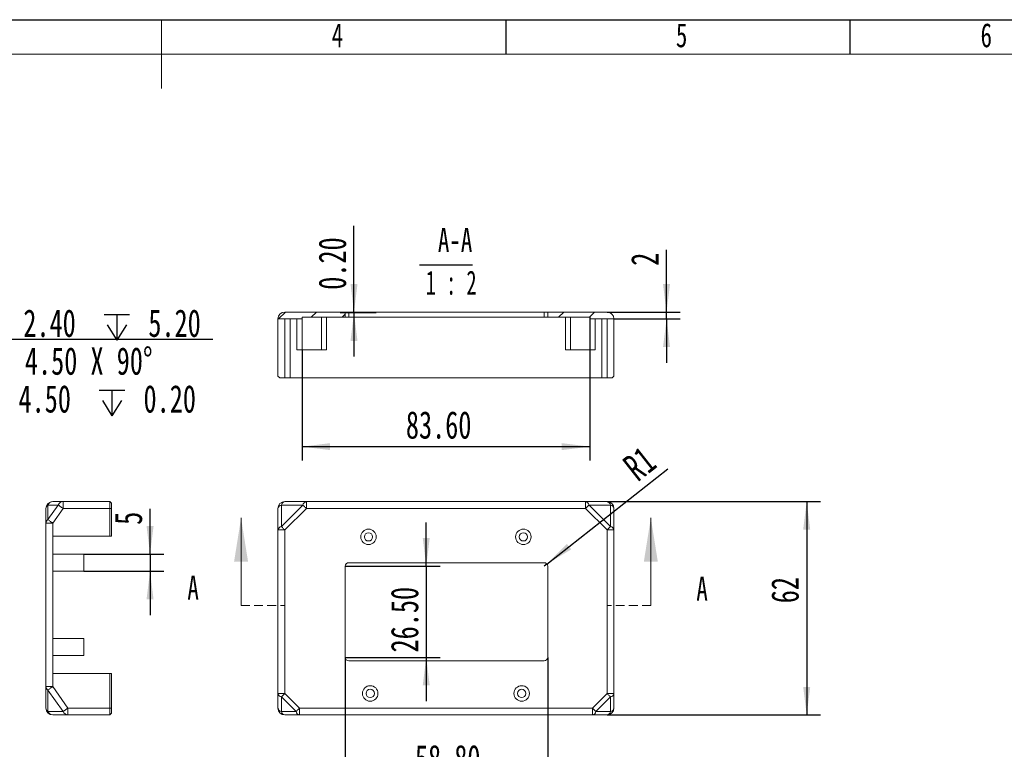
# Model space of a CAD drawing. Header units: millimetres. Extents: x 0 to 658, y -2 to 210.
# Tile 3 of 5: x 138 to 281, y 104 to 210. Entities that reach past the tile are written whole.
import ezdxf

# ---------------------------------------------------------------- set-up
doc = ezdxf.new("R2010")
doc.units = ezdxf.units.MM
doc.linetypes.add('HIDDEN', pattern=[1.905, 1.27, -0.635])
doc.layers.add('图框', color=7, linetype='Continuous')
doc.styles.add('SLDTEXTSTYLE0', font='TXT', dxfattribs={"width": 0.7})
doc.styles.add('SLDTEXTSTYLE1', font='TXT', dxfattribs={"width": 0.7, "bigfont": 'bigfont'})
doc.styles.add('SLDTEXTSTYLE4', font='TXT', dxfattribs={"width": 0.633333})
doc.styles.add('SLDTEXTSTYLE5', font='TXT', dxfattribs={"width": 0.628571})
doc.styles.add('SLDTEXTSTYLE6', font='TXT', dxfattribs={"width": 0.62})
doc.dimstyles.new('SLDDIMSTYLE0', dxfattribs={"dimtxt": 4, "dimasz": 4.08, "dimexe": 0, "dimexo": 0.0625, "dimgap": 1, "dimtad": 2, "dimlfac": 2, "dimrnd": 1e-09, "dimzin": 12, "dimdsep": 46, "dimtxsty": 'SLDTEXTSTYLE0', "dimsah": 1, "dimcen": 0.09, "dimadec": 0, "dimazin": 3, "dimtfac": 1, "dimtmove": 0, "dimatfit": 0, "dimfxl": 0, "dimfrac": 2, "dimtolj": 1, "dimtzin": 12, "dimarcsym": 0})
doc.dimstyles.new('SLDDIMSTYLE1', dxfattribs={"dimtxt": 4, "dimasz": 4.08, "dimexe": 0, "dimexo": 0.0625, "dimgap": 1, "dimtad": 2, "dimlfac": 2, "dimrnd": 1e-09, "dimzin": 4, "dimdsep": 46, "dimtxsty": 'SLDTEXTSTYLE0', "dimsah": 1, "dimcen": 0.09, "dimadec": 0, "dimazin": 1, "dimtfac": 1, "dimtmove": 0, "dimatfit": 0, "dimfxl": 0, "dimfrac": 2, "dimtolj": 1, "dimtzin": 12, "dimarcsym": 0})
doc.dimstyles.new('SLDDIMSTYLE2', dxfattribs={"dimtxt": 4, "dimasz": 4.08, "dimexe": 0, "dimexo": 0.0625, "dimgap": 1, "dimtad": 2, "dimlfac": 2, "dimrnd": 1e-09, "dimzin": 4, "dimdsep": 46, "dimtxsty": 'SLDTEXTSTYLE0', "dimsah": 1, "dimcen": 0.09, "dimadec": 0, "dimazin": 1, "dimtfac": 1, "dimtofl": 0, "dimtmove": 0, "dimatfit": 3, "dimfxl": 0, "dimfrac": 2, "dimtolj": 1, "dimtzin": 12, "dimarcsym": 0})
doc.dimstyles.new('SLDDIMSTYLE3', dxfattribs={"dimtxt": 4, "dimasz": 4.08, "dimexe": 0, "dimexo": 0.0625, "dimgap": 1, "dimtad": 2, "dimlfac": 2, "dimrnd": 1e-09, "dimzin": 12, "dimdsep": 46, "dimtxsty": 'SLDTEXTSTYLE0', "dimsah": 1, "dimcen": 0.09, "dimadec": 0, "dimazin": 3, "dimtfac": 1, "dimtofl": 0, "dimtmove": 0, "dimatfit": 3, "dimfxl": 0, "dimfrac": 2, "dimtolj": 1, "dimtzin": 12, "dimarcsym": 0})
doc.dimstyles.new('SLDDIMSTYLE5', dxfattribs={"dimtxt": 4, "dimasz": 4.08, "dimexe": 0, "dimexo": 0.0625, "dimgap": 1, "dimtad": 0, "dimtih": 1, "dimtoh": 1, "dimlfac": 2, "dimrnd": 1e-09, "dimzin": 4, "dimdsep": 46, "dimtxsty": 'SLDTEXTSTYLE0', "dimblk1": 'NONE', "dimsah": 1, "dimcen": 0, "dimadec": 0, "dimazin": 1, "dimtfac": 1, "dimtmove": 0, "dimatfit": 3, "dimldrblk": 'NONE', "dimfxl": 0, "dimfrac": 2, "dimtolj": 1, "dimtzin": 12, "dimarcsym": 0})
doc.dimstyles.new('SLDDIMSTYLE6', dxfattribs={"dimtxt": 4, "dimasz": 4.08, "dimexe": 0, "dimexo": 0.0625, "dimgap": 1, "dimtad": 0, "dimtih": 1, "dimtoh": 1, "dimdec": 6, "dimlfac": 2, "dimrnd": 1e-09, "dimzin": 12, "dimdsep": 46, "dimtxsty": 'SLDTEXTSTYLE0', "dimblk1": 'NONE', "dimsah": 1, "dimcen": 0, "dimadec": 0, "dimazin": 3, "dimtfac": 1, "dimtmove": 0, "dimatfit": 3, "dimldrblk": 'NONE', "dimfxl": 0, "dimfrac": 2, "dimtolj": 1, "dimtzin": 12, "dimarcsym": 0})
doc.dimstyles.new('SLDDIMSTYLE7', dxfattribs={"dimtxt": 4, "dimasz": 4.08, "dimexe": 0, "dimexo": 0.0625, "dimgap": 1, "dimtad": 2, "dimlfac": 2, "dimrnd": 1e-09, "dimzin": 12, "dimdsep": 46, "dimtxsty": 'SLDTEXTSTYLE0', "dimsah": 1, "dimcen": 0, "dimadec": 0, "dimazin": 3, "dimtfac": 1, "dimtofl": 0, "dimtmove": 0, "dimatfit": 3, "dimfxl": 0, "dimfrac": 2, "dimtolj": 1, "dimtzin": 12, "dimarcsym": 0})
doc.dimstyles.new('SLDDIMSTYLE8', dxfattribs={"dimtxt": 4, "dimasz": 4.08, "dimexe": 0, "dimexo": 0.0625, "dimgap": 1, "dimtad": 2, "dimlfac": 2, "dimrnd": 1e-09, "dimzin": 0, "dimdsep": 46, "dimtxsty": 'SLDTEXTSTYLE0', "dimsah": 1, "dimcen": 0.09, "dimadec": 0, "dimazin": 0, "dimtfac": 1, "dimtmove": 0, "dimatfit": 0, "dimfxl": 0, "dimfrac": 2, "dimtolj": 1, "dimtzin": 12, "dimarcsym": 0})

# ---------------------------------------------------------------- blocks, each defined once
blk = doc.blocks.new('SW_SYMBOL_HOLE_DEPTH')
at = {"layer": '图框', "color": 0}
for p, q in [((0, 875), (800, 875)), ((400, 875), (400, 75)), ((100, 555), (400, 75)), ((700, 555), (400, 75))]:
    blk.add_line(p, q, dxfattribs=at)
blk = doc.blocks.new('SW_SYMBOL_HOLE_SINK')
at = {"layer": '图框', "color": 0}
for p, q in [((0, 875), (800, 75)), ((800, 75), (1600, 875))]:
    blk.add_line(p, q, dxfattribs=at)
blk = doc.blocks.new('SW_SYMBOL_HOLE_SPOT')
at = {"layer": '图框', "color": 0}
for p, q in [((0, 875), (0, 75)), ((1600, 75), (1600, 875)), ((0, 75), (1600, 75))]:
    blk.add_line(p, q, dxfattribs=at)
blk = doc.blocks.new('_D_9')
at = {"layer": '图框'}
for p, q in [((100.12, 137.24), (120.85, 163.61)), ((120.85, 163.61), (165.97, 163.61)), ((99.54, 136.49), (100.12, 137.24))]:
    blk.add_line(p, q, dxfattribs=at)
blk.add_solid([(100.12, 137.24), (103.04, 140.13), (102.24, 140.76)], dxfattribs=at)
at = {"layer": '图框', "xscale": 0.004654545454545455, "yscale": 0.004654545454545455, "zscale": 0.004654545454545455}
for name, p in [('SW_SYMBOL_HOLE_DEPTH', (150.14, 163.09)), ('SW_SYMBOL_HOLE_SINK', (124.07, 157.59)), ('SW_SYMBOL_HOLE_SPOT', (123.14, 152.09)), ('SW_SYMBOL_HOLE_DEPTH', (149.44, 152.09))]:
    blk.add_blockref(name, p, dxfattribs=at)
at = {"layer": '图框', "char_height": 4, "attachment_point": 1}
for s, insert, style in [('4 x', (122.44, 167.92), 'SLDTEXTSTYLE4'), ('%%c', (131.75, 167.92), 'SLDTEXTSTYLE0'), ('2.40', (138.42, 167.92), 'SLDTEXTSTYLE0'), ('5.20', (156.58, 167.92), 'SLDTEXTSTYLE0'), ('%%c', (131.98, 162.42), 'SLDTEXTSTYLE0'), ('4.50 X 90°', (138.65, 162.42), 'SLDTEXTSTYLE0'), ('%%c', (131.05, 156.92), 'SLDTEXTSTYLE0'), ('4.50', (137.72, 156.92), 'SLDTEXTSTYLE0'), ('0.20', (155.88, 156.92), 'SLDTEXTSTYLE0')]:
    blk.add_mtext(s, dxfattribs=dict(at, insert=insert, style=style))
blk = doc.blocks.new('_NONE')
blk = doc.blocks.new('_D_10')
at = {"layer": '图框'}
for p, q in [((108.11, 114.04), (108.75, 112.94)), ((108.75, 112.94), (120.14, 93.18)), ((120.14, 93.18), (175.97, 93.18))]:
    blk.add_line(p, q, dxfattribs=at)
blk.add_solid([(108.75, 112.94), (110.35, 109.15), (111.23, 109.66)], dxfattribs=at)
at = {"layer": '图框', "xscale": 0.004654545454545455, "yscale": 0.004654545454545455, "zscale": 0.004654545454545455}
for name, p in [('SW_SYMBOL_HOLE_DEPTH', (161.88, 92.66)), ('SW_SYMBOL_HOLE_DEPTH', (153.62, 87.16)), ('SW_SYMBOL_HOLE_SINK', (121.73, 81.66))]:
    blk.add_blockref(name, p, dxfattribs=at)
at = {"layer": '图框', "char_height": 4, "attachment_point": 1}
for s, insert, style in [('8 x  M2.5 - 6H', (126.97, 97.49), 'SLDTEXTSTYLE5'), ('5', (168.32, 97.49), 'SLDTEXTSTYLE0'), ('%%c', (135.23, 91.99), 'SLDTEXTSTYLE0'), ('2.05', (141.9, 91.99), 'SLDTEXTSTYLE0'), ('6', (160.06, 91.99), 'SLDTEXTSTYLE0'), ('%%c', (129.65, 86.49), 'SLDTEXTSTYLE0'), ('2.55 X 90\\M+1818B, \\M+18BDF\\M+1925B', (136.32, 86.49), 'SLDTEXTSTYLE1')]:
    blk.add_mtext(s, dxfattribs=dict(at, insert=insert, style=style))
blk = doc.blocks.new('_D_14')
at = {"layer": '图框'}
for p, q in [((156.83, 132.36), (156.83, 138.94)), ((147.2, 132.36), (158.83, 132.36)), ((156.83, 132.36), (156.83, 129.86)), ((147.2, 129.86), (158.83, 129.86)), ((156.83, 129.86), (156.83, 123.51))]:
    blk.add_line(p, q, dxfattribs=at)
for points in [[(156.83, 132.36), (157.34, 136.44), (156.32, 136.44)], [(156.83, 129.86), (156.32, 125.78), (157.34, 125.78)]]:
    blk.add_solid(points, dxfattribs=at)
at = {"layer": '图框', "insert": (151.67, 136.61), "char_height": 4, "attachment_point": 1, "rotation": 90, "style": 'SLDTEXTSTYLE0'}
blk.add_mtext('5', dxfattribs=at)
blk = doc.blocks.new('_D_15')
at = {"layer": '图框'}
for p, q in [((196.95, 130.61), (196.95, 136.96)), ((185.19, 130.61), (198.95, 130.61)), ((196.95, 130.61), (196.95, 117.36)), ((185.19, 117.36), (198.95, 117.36)), ((196.95, 117.36), (196.95, 111.01))]:
    blk.add_line(p, q, dxfattribs=at)
for points in [[(196.95, 130.61), (197.45, 134.69), (196.44, 134.69)], [(196.95, 117.36), (196.44, 113.28), (197.45, 113.28)]]:
    blk.add_solid(points, dxfattribs=at)
at = {"layer": '图框', "insert": (191.79, 118.07), "char_height": 4, "attachment_point": 1, "rotation": 90, "style": 'SLDTEXTSTYLE0'}
blk.add_mtext('26.50', dxfattribs=at)
blk = doc.blocks.new('_D_16')
at = {"layer": '图框'}
for p, q in [((185.19, 117.36), (185.19, 97.49)), ((214.59, 117.36), (214.59, 97.49)), ((185.19, 99.49), (214.59, 99.49))]:
    blk.add_line(p, q, dxfattribs=at)
for points in [[(185.19, 99.49), (189.27, 98.98), (189.27, 100)], [(214.59, 99.49), (210.51, 100), (210.51, 98.98)]]:
    blk.add_solid(points, dxfattribs=at)
at = {"layer": '图框', "insert": (195.3, 104.65), "char_height": 4, "attachment_point": 1, "style": 'SLDTEXTSTYLE0'}
blk.add_mtext('58.80', dxfattribs=at)
blk = doc.blocks.new('_D_17')
at = {"layer": '图框'}
for p, q in [((223.21, 139.99), (254.21, 139.99)), ((252.21, 139.99), (252.21, 108.99)), ((223.21, 108.99), (254.21, 108.99))]:
    blk.add_line(p, q, dxfattribs=at)
for points in [[(252.21, 139.99), (251.7, 135.91), (252.72, 135.91)], [(252.21, 108.99), (252.72, 113.07), (251.7, 113.07)]]:
    blk.add_solid(points, dxfattribs=at)
at = {"layer": '图框', "insert": (247.05, 125.22), "char_height": 4, "attachment_point": 1, "rotation": 90, "style": 'SLDTEXTSTYLE0'}
blk.add_mtext('62', dxfattribs=at)
blk = doc.blocks.new('_D_18')
at = {"layer": '图框'}
for q in [(232.02, 144.74), (214.09, 130.61)]:
    blk.add_line((214.48, 130.92), q, dxfattribs=at)
blk.add_solid([(214.48, 130.92), (218, 133.05), (217.37, 133.85)], dxfattribs=at)
at = {"layer": '图框', "insert": (225.19, 145.9), "char_height": 4, "attachment_point": 1, "rotation": 38.2263, "style": 'SLDTEXTSTYLE0'}
blk.add_mtext('R1', dxfattribs=at)
blk = doc.blocks.new('_D_19')
at = {"layer": '图框'}
for p, q in [((186.45, 167.52), (186.45, 180.07)), ((189.69, 167.42), (184.45, 167.42)), ((186.45, 167.42), (186.45, 167.52)), ((186.45, 167.42), (186.45, 161.07))]:
    blk.add_line(p, q, dxfattribs=at)
for points in [[(186.45, 167.52), (186.96, 171.6), (185.95, 171.6)], [(186.45, 167.42), (185.95, 163.34), (186.96, 163.34)]]:
    blk.add_solid(points, dxfattribs=at)
at = {"layer": '图框', "insert": (181.3, 170.76), "char_height": 4, "attachment_point": 1, "rotation": 90, "style": 'SLDTEXTSTYLE0'}
blk.add_mtext('0.20', dxfattribs=at)
blk = doc.blocks.new('_D_20')
at = {"layer": '图框'}
for p, q in [((220.71, 166.77), (220.71, 145.97)), ((178.91, 162.02), (178.91, 145.97)), ((178.91, 147.97), (220.71, 147.97))]:
    blk.add_line(p, q, dxfattribs=at)
for points in [[(178.91, 147.97), (182.99, 147.47), (182.99, 148.48)], [(220.71, 147.97), (216.63, 148.48), (216.63, 147.47)]]:
    blk.add_solid(points, dxfattribs=at)
at = {"layer": '图框', "insert": (193.99, 153.13), "char_height": 4, "attachment_point": 1, "style": 'SLDTEXTSTYLE0'}
blk.add_mtext('83.60', dxfattribs=at)
blk = doc.blocks.new('_D_21')
at = {"layer": '图框'}
for p, q in [((231.85, 167.52), (231.85, 176.58)), ((223.21, 167.52), (233.85, 167.52)), ((231.85, 166.52), (231.85, 167.52)), ((224.21, 166.52), (233.85, 166.52)), ((231.85, 166.52), (231.85, 160.17))]:
    blk.add_line(p, q, dxfattribs=at)
for points in [[(231.85, 167.52), (232.36, 171.6), (231.34, 171.6)], [(231.85, 166.52), (231.34, 162.44), (232.36, 162.44)]]:
    blk.add_solid(points, dxfattribs=at)
at = {"layer": '图框', "insert": (226.69, 174.25), "char_height": 4, "attachment_point": 1, "rotation": 90, "style": 'SLDTEXTSTYLE0'}
blk.add_mtext('2', dxfattribs=at)
blk = doc.blocks.new('SW_NOTE_2')
at = {"layer": '图框', "color": 0}
blk.add_line((-1.23, -0.86), (6.45, -0.86), dxfattribs=at)
at = {"layer": '图框', "color": 0, "char_height": 3.5, "attachment_point": 2}
for s, insert, style in [('A-A', (3.94, 4.51), 'SLDTEXTSTYLE0'), ('1 : 2', (3.37, -1.7), 'SLDTEXTSTYLE6')]:
    blk.add_mtext(s, dxfattribs=dict(at, insert=insert, style=style))

msp = doc.modelspace()

# ---------------------------------------------------------------- hatches: boundary and pattern name
at = {"linetype": 'Continuous', "lineweight": 0}
h = msp.add_hatch(dxfattribs=at)
h.set_pattern_fill('ANSI31', style=0)
edge = h.paths.add_edge_path(flags=0)
edge.add_line((178.91042283, 166.77314883), (185.18542283, 166.77314883))
edge.add_line((185.18542283, 166.77314883), (185.18542283, 167.52314883))
edge.add_line((185.18542283, 167.52314883), (176.41042283, 167.52314883))
edge.add_arc((176.41042283, 166.52314883), 1, 90, 180)
edge.add_line((175.41042283, 166.52314883), (178.91042283, 166.52314883))
edge.add_line((178.91042283, 166.52314883), (178.91042283, 166.77314883))
h = msp.add_hatch(dxfattribs=at)
h.set_pattern_fill('ANSI31', style=0)
edge = h.paths.add_edge_path(flags=0)
edge.add_line((223.21042283, 167.52314883), (214.58542283, 167.52314883))
edge.add_line((214.58542283, 167.52314883), (214.58542283, 166.77314883))
edge.add_line((214.58542283, 166.77314883), (220.71042283, 166.77314883))
edge.add_line((220.71042283, 166.77314883), (220.71042283, 166.52314883))
edge.add_line((220.71042283, 166.52314883), (224.21042283, 166.52314883))
edge.add_arc((223.21042283, 166.52314883), 1, 0, 90)

# ---------------------------------------------------------------- linework, layer by layer
at = {"color": 7, "linetype": 'Continuous', "lineweight": 15}
for p, q in [((176.41042286, 167.52314883), (185.1854232, 167.52314883)), ((185.1854232, 166.77314883), (185.1854232, 167.52314883)), ((185.1854232, 167.52314883), (185.68542328, 167.52314883)), ((185.68542328, 167.52314883), (185.68542328, 166.77314883)), ((214.08542254, 167.52314883), (185.68542328, 167.52314883)), ((214.08542254, 166.77314883), (214.08542254, 167.52314883)), ((214.08542254, 167.52314883), (214.58542355, 167.52314883)), ((214.58542355, 167.52314883), (214.58542355, 166.77314883)), ((214.58542355, 167.52314883), (223.21042427, 167.52314883)), ((178.91042292, 166.52314878), (175.41042284, 166.52314878)), ((175.41042284, 166.52314878), (175.41042284, 158.2231488)), ((176.41042286, 157.97314922), (176.41042286, 166.52314878)), ((178.91042292, 166.52314878), (178.91042292, 166.77314883)), ((185.1854232, 166.77314883), (178.91042292, 166.77314883)), ((178.91042292, 166.52314878), (178.91042292, 162.02314886)), ((181.71042305, 162.02314886), (181.71042305, 166.77314883)), ((182.46042271, 166.77314883), (182.46042271, 162.02314886)), ((185.68542328, 166.77314883), (185.1854232, 166.77314883)), ((185.68542328, 166.77314883), (214.08542254, 166.77314883)), ((214.58542355, 166.77314883), (214.08542254, 166.77314883)), ((220.71042293, 166.77314883), (214.58542355, 166.77314883)), ((217.16042244, 162.02314886), (217.16042244, 166.77314883)), ((217.91042396, 166.77314883), (217.91042396, 162.02314886)), ((220.71042293, 166.77314883), (220.71042293, 166.52314878)), ((224.21042257, 166.52314878), (220.71042293, 166.52314878)), ((220.71042293, 166.52314878), (220.71042293, 162.02314886)), ((223.21042427, 166.52314878), (223.21042427, 157.97314922)), ((224.21042257, 166.52314878), (224.21042257, 158.2231488)), ((178.91042292, 162.02314886), (178.1604228, 162.02314886)), ((181.71042305, 162.02314886), (178.91042292, 162.02314886)), ((182.46042271, 162.02314886), (181.71042305, 162.02314886)), ((217.91042396, 162.02314886), (217.16042244, 162.02314886)), ((220.71042293, 162.02314886), (217.91042396, 162.02314886)), ((221.46042445, 162.02314886), (220.71042293, 162.02314886)), ((175.41042284, 158.2231488), (175.66042282, 157.97314922)), ((176.41042286, 157.97314922), (175.66042282, 157.97314922)), ((177.16042287, 157.97314922), (176.41042286, 157.97314922)), ((222.46042275, 157.97314922), (177.16042287, 157.97314922)), ((223.21042427, 157.97314922), (222.46042275, 157.97314922)), ((223.96042206, 157.97314922), (223.21042427, 157.97314922)), ((223.96042206, 157.97314922), (224.21042257, 158.2231488)), ((141.70102129, 136.8685401), (141.70102129, 138.9898601)), ((141.9939145, 137.36854111), (143.49391445, 139.48986111)), ((141.9939145, 139.48986111), (141.9939145, 137.36854111)), ((143.49391445, 139.48986111), (141.9939145, 139.48986111)), ((142.70102134, 139.98986026), (144.20102124, 139.98986026)), ((144.20102124, 138.9898601), (142.70102134, 136.8685401)), ((144.20102124, 138.9898601), (144.20102124, 139.98986026)), ((144.20102124, 139.98986026), (151.00102133, 139.98986026)), ((151.00102133, 138.9898601), (144.20102124, 138.9898601)), ((151.00102133, 138.9898601), (151.00102133, 139.98986026)), ((151.00102133, 139.98986026), (151.2510209, 139.73986162)), ((151.00102133, 134.9898613), (151.00102133, 138.9898601)), ((151.00102133, 138.9898601), (151.2510209, 138.9898601)), ((151.2510209, 139.73986162), (151.2510209, 138.9898601)), ((151.2510209, 138.9898601), (151.2510209, 134.9898613)), ((175.41042284, 135.86854054), (175.41042284, 138.98986093)), ((175.91042283, 136.36854062), (179.03174328, 139.48986095)), ((179.03174328, 139.48986095), (175.91042283, 139.48986095)), ((175.91042283, 139.48986095), (175.91042283, 136.36854062)), ((176.41042286, 139.98986098), (179.53174313, 139.98986098)), ((179.53174313, 138.98986093), (176.41042286, 135.86854054)), ((179.53174313, 139.98986098), (179.53174313, 138.98986093)), ((179.53174313, 139.98986098), (220.08910411, 139.98986098)), ((220.08910411, 138.98986093), (179.53174313, 138.98986093)), ((220.08910411, 139.98986098), (220.08910411, 138.98986093)), ((220.08910411, 139.98986098), (223.21042427, 139.98986098)), ((223.21042427, 135.86854054), (220.08910411, 138.98986093)), ((220.5891014, 139.48986095), (223.71042155, 136.36854062)), ((223.71042155, 139.48986095), (220.5891014, 139.48986095)), ((223.71042155, 136.36854062), (223.71042155, 139.48986095)), ((224.21042257, 138.98986093), (224.21042257, 135.86854054)), ((141.70102129, 136.8685401), (142.70102134, 136.8685401)), ((141.70102129, 113.11118132), (141.70102129, 136.8685401)), ((142.70102134, 136.8685401), (142.70102134, 134.9898613)), ((142.70102134, 134.9898613), (142.70102134, 114.98986082)), ((142.70102134, 134.9898613), (151.00102133, 134.9898613)), ((151.2510209, 134.9898613), (151.00102133, 134.9898613)), ((175.41042284, 133.98986104), (175.41042284, 135.86854054)), ((176.41042286, 135.86854054), (175.41042284, 135.86854054)), ((176.41042286, 135.86854054), (176.41042286, 112.11118176)), ((223.21042427, 112.11118176), (223.21042427, 135.86854054)), ((224.21042257, 135.86854054), (223.21042427, 135.86854054)), ((224.21042257, 135.86854054), (224.21042257, 133.98986104)), ((175.41042284, 113.98986056), (175.41042284, 133.98986104)), ((224.21042257, 133.98986104), (224.21042257, 113.98986056)), ((142.70102134, 132.36486157), (147.20102126, 132.36486157)), ((147.20102126, 132.36486157), (147.20102126, 129.86486023)), ((185.1854232, 130.61486072), (185.1854232, 117.36486181)), ((214.08542254, 131.1148608), (185.68542328, 131.1148608)), ((214.58542355, 117.36486181), (214.58542355, 130.61486072)), ((142.70102134, 129.86486023), (147.20102126, 129.86486023)), ((142.70102134, 120.11486096), (147.20102126, 120.11486096)), ((147.20102126, 120.11486096), (147.20102126, 117.61486102)), ((142.70102134, 117.61486102), (147.20102126, 117.61486102)), ((185.68542328, 116.8648608), (214.08542254, 116.8648608)), ((142.70102134, 114.98986082), (142.70102134, 113.11118132)), ((142.70102134, 114.98986082), (151.00102133, 114.98986082)), ((151.00102133, 109.98986093), (151.00102133, 114.98986082)), ((151.00102133, 114.98986082), (151.2510209, 114.98986082)), ((151.2510209, 114.98986082), (151.2510209, 109.98986093)), ((141.70102129, 113.11118132), (142.70102134, 113.11118132)), ((141.70102129, 109.98986093), (141.70102129, 113.11118132)), ((142.70102134, 113.11118132), (144.90812813, 109.98986093)), ((175.41042284, 112.11118176), (175.41042284, 113.98986056)), ((224.21042257, 113.98986056), (224.21042257, 112.11118176)), ((144.20102124, 109.48986091), (141.9939145, 112.61118124)), ((141.9939145, 112.61118124), (141.9939145, 109.48986091)), ((176.41042286, 112.11118176), (175.41042284, 112.11118176)), ((175.41042284, 109.98986176), (175.41042284, 112.11118176)), ((178.03174312, 109.48986075), (175.91042283, 111.61118075)), ((175.91042283, 111.61118075), (175.91042283, 109.48986075)), ((176.41042286, 112.11118176), (178.5317432, 109.98986176)), ((221.08910241, 109.98986176), (223.21042427, 112.11118176)), ((223.71042155, 111.61118075), (221.58910342, 109.48986075)), ((224.21042257, 112.11118176), (223.21042427, 112.11118176)), ((223.71042155, 109.48986075), (223.71042155, 111.61118075)), ((224.21042257, 112.11118176), (224.21042257, 109.98986176)), ((141.9939145, 109.48986091), (144.20102124, 109.48986091)), ((144.90812813, 108.98986088), (142.70102134, 108.98986088)), ((144.90812813, 109.98986093), (151.00102133, 109.98986093)), ((144.90812813, 108.98986088), (144.90812813, 109.98986093)), ((151.00102133, 108.98986088), (144.90812813, 108.98986088)), ((151.00102133, 108.98986088), (151.00102133, 109.98986093)), ((151.2510209, 109.98986093), (151.00102133, 109.98986093)), ((151.2510209, 109.23986092), (151.00102133, 108.98986088)), ((151.2510209, 109.98986093), (151.2510209, 109.23986092)), ((175.91042283, 109.48986075), (178.03174312, 109.48986075)), ((178.5317432, 108.9898616), (176.41042286, 108.9898616)), ((178.5317432, 109.98986176), (221.08910241, 109.98986176)), ((178.5317432, 109.98986176), (178.5317432, 108.9898616)), ((221.08910241, 108.9898616), (178.5317432, 108.9898616)), ((221.08910241, 109.98986176), (221.08910241, 108.9898616)), ((223.21042427, 108.9898616), (221.08910241, 108.9898616)), ((221.58910342, 109.48986075), (223.71042155, 109.48986075))]:
    msp.add_line(p, q, dxfattribs=at)
at = {"color": 8, "linetype": 'Continuous', "lineweight": 15}
for p, q in [((177.16042287, 166.52314878), (177.16042287, 157.97314922)), ((178.1604228, 162.02314886), (178.1604228, 166.52314878)), ((221.46042445, 166.52314878), (221.46042445, 162.02314886)), ((222.46042275, 157.97314922), (222.46042275, 166.52314878))]:
    msp.add_line(p, q, dxfattribs=at)
at = {"color": 7, "linetype": 'Continuous', "lineweight": 0}
for p, q in [((170.05042283, 124.90780394), (170.05042283, 137.60780394)), ((229.57042283, 124.90780394), (229.57042283, 137.60780394))]:
    msp.add_line(p, q, dxfattribs=at)
at = {"color": 7, "linetype": 'HIDDEN', "lineweight": 0}
for p, q in [((170.05042283, 124.90780394), (176.40042283, 124.90780394)), ((229.57042283, 124.90780394), (223.22042283, 124.90780394))]:
    msp.add_line(p, q, dxfattribs=at)
at = {"color": 7, "linetype": 'Continuous', "lineweight": 15, "flags": 128}
for points in [[(143.49391445, 139.48986111), (143.55325099, 139.44790316), (143.62367097, 139.39810907), (143.70396972, 139.34133006), (143.79277296, 139.27853657), (143.88856158, 139.21080334), (143.98969646, 139.1392908), (144.0944472, 139.06522086), (144.20102124, 138.9898601)], [(179.03174328, 139.48986095), (179.08315928, 139.43844473), (179.13889567, 139.38270842), (179.19841533, 139.32318876), (179.26114503, 139.26045897), (179.3264808, 139.19512319), (179.39379354, 139.12781061), (179.46243457, 139.05916951), (179.53174313, 138.98986093)], [(220.5891014, 139.48986095), (220.53768494, 139.43844473), (220.48195087, 139.38270842), (220.42243191, 139.32318876), (220.35970175, 139.26045897), (220.29436388, 139.19512319), (220.22705161, 139.12781061), (220.15840941, 139.05916951), (220.08910411, 138.98986093)], [(142.70102134, 136.8685401), (142.59444713, 136.943899), (142.48969645, 137.01796895), (142.38856157, 137.08948334), (142.292773, 137.15721657), (142.20396965, 137.22001007), (142.12367102, 137.27678908), (142.05325101, 137.32658317), (141.9939145, 137.36854111)], [(175.91042283, 136.36854062), (175.96183904, 136.3171244), (176.01757535, 136.261388), (176.077095, 136.20186834), (176.13982479, 136.13913864), (176.20516056, 136.07380287), (176.27247315, 136.00649037), (176.34111424, 135.9378491), (176.41042286, 135.86854054)], [(223.71042155, 136.36854062), (223.6590051, 136.3171244), (223.60327103, 136.261388), (223.54375207, 136.20186834), (223.4810219, 136.13913864), (223.41568404, 136.07380287), (223.34837177, 136.00649037), (223.27972957, 135.9378491), (223.21042427, 135.86854054)], [(141.9939145, 112.61118124), (142.05325101, 112.65313849), (142.12367102, 112.70293304), (142.20396965, 112.75971275), (142.292773, 112.82250625), (142.38856157, 112.89023878), (142.48969645, 112.96175201), (142.59444713, 113.03582196), (142.70102134, 113.11118132)], [(176.41042286, 112.11118176), (176.34111424, 112.04187273), (176.27247315, 111.9732324), (176.20516056, 111.90591826), (176.13982479, 111.84058412), (176.077095, 111.77785396), (176.01757535, 111.71833313), (175.96183904, 111.6625972), (175.91042283, 111.61118075)], [(223.21042427, 112.11118176), (223.27972957, 112.04187273), (223.34837177, 111.9732324), (223.41568404, 111.90591826), (223.4810219, 111.84058412), (223.54375207, 111.77785396), (223.60327103, 111.71833313), (223.6590051, 111.6625972), (223.71042155, 111.61118075)], [(144.90812813, 109.98986093), (144.80155386, 109.9145016), (144.69680312, 109.84043168), (144.59566825, 109.76891855), (144.49987986, 109.7011858), (144.41107639, 109.63839236), (144.33077775, 109.58161265), (144.26035789, 109.53181815), (144.20102124, 109.48986091)], [(178.5317432, 109.98986176), (178.46243464, 109.92055274), (178.39379337, 109.85191054), (178.32648087, 109.78459827), (178.2611451, 109.71926227), (178.1984154, 109.65653396), (178.13889574, 109.59701314), (178.08315934, 109.54127721), (178.03174312, 109.48986075)], [(221.58910342, 109.48986075), (221.53768697, 109.54127721), (221.48194917, 109.59701314), (221.42243021, 109.65653396), (221.35970005, 109.71926227), (221.29436591, 109.78459827), (221.22705363, 109.85191054), (221.15841144, 109.92055274), (221.08910241, 109.98986176)]]:
    msp.add_lwpolyline(points, dxfattribs=at)
at = {"color": 7, "linetype": 'Continuous', "lineweight": 15}
for centre, radius in [((188.56042283, 134.86486093), 1.125), ((211.06042283, 134.86486093), 1.125), ((188.56042283, 134.86486093), 0.6), ((211.06042283, 134.86486093), 0.6), ((188.81042283, 112.11486093), 1.125), ((210.81042283, 112.11486093), 1.125), ((188.81042283, 112.11486093), 0.6), ((210.81042283, 112.11486093), 0.6)]:
    msp.add_circle(centre, radius, dxfattribs=at)
for centre, radius, start, end in [((176.41042283, 166.52314883), 1, 90, 180), ((223.21042283, 166.52314883), 1, 0, 90), ((142.70102129, 138.98986093), 1, 90, 180), ((142.32640326, 138.95930734), 0.62612785, 122.0746521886, 177.203064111), ((142.73953522, 139.1853928), 0.80538886, 92.7409430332, 157.7877401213), ((144.23953521, 139.18539275), 0.80538891, 92.7409494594, 157.7877381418), ((176.41042283, 138.98986093), 1, 90, 180), ((176.01936411, 138.88091969), 0.61860946, 100.1430689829, 169.8569351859), ((176.51936424, 139.38091957), 0.61860962, 100.1430749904, 169.8569241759), ((179.64068435, 139.38091995), 0.61860922, 100.1430666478, 169.8569533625), ((219.98016279, 139.38092296), 0.61860627, 10.1428119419, 79.8568745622), ((223.21042283, 138.98986093), 1, 0, 90), ((223.10148294, 139.38092296), 0.61860627, 10.1428119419, 79.8568745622), ((223.60148199, 138.88092016), 0.61860869, 10.1430330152, 79.8570803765), ((142.32640704, 136.83798513), 0.62613173, 122.0748375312, 177.2028787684), ((176.01936429, 135.75959919), 0.61860966, 100.143082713, 169.8569281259), ((223.60148181, 135.75959966), 0.61860889, 10.1430400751, 79.8570666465), ((185.68542283, 130.61486093), 0.5, 90, 180), ((214.08542283, 130.61486093), 0.5, 0, 90), ((185.68542283, 117.36486093), 0.5, 180, 270), ((214.08542283, 117.36486093), 0.5, 270, 0), ((142.32640491, 113.14173603), 0.62612959, 182.7971072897, 237.9252694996), ((176.01936482, 112.2201225), 0.61861007, 190.1430075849, 259.8568748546), ((223.60148129, 112.22012202), 0.6186093, 280.1429757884, 349.8570242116), ((142.32640479, 110.02041563), 0.62612946, 182.7971066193, 237.9252759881), ((142.70102129, 109.98986093), 1, 180, 270), ((142.73953804, 109.7943318), 0.80539244, 202.2123539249, 267.258868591), ((144.94664482, 109.79433186), 0.80539251, 202.2123571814, 267.2588697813), ((176.41042283, 109.98986093), 1, 180, 270), ((176.01936377, 110.09880145), 0.61860885, 190.1429288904, 259.856953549), ((176.51936129, 109.59880025), 0.61860639, 190.1429519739, 259.8571489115), ((178.64068184, 109.59880053), 0.61860669, 190.1429727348, 259.857133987), ((220.98016124, 109.59880419), 0.61861075, 280.1430368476, 349.856749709), ((223.21042283, 109.98986093), 1, 270, 0), ((223.10148589, 109.59879686), 0.61860304, 280.1429015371, 349.8573119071), ((223.60148234, 110.09880098), 0.61860808, 280.1428970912, 349.8571029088)]:
    msp.add_arc(centre, radius, start, end, dxfattribs=at)
at = {"color": 7, "linetype": 'Continuous', "lineweight": 0}
for points in [[(170.05042283, 137.60780394), (169.03442283, 131.25780394), (171.06642283, 131.25780394)], [(229.57042283, 137.60780394), (228.55442283, 131.25780394), (230.58642283, 131.25780394)]]:
    msp.add_solid(points, dxfattribs=at)
at = {"layer": '图框'}
for p, q in [((0, 210), (297, 210)), ((208.5, 210), (208.5, 205)), ((258.5, 210), (258.5, 205))]:
    msp.add_line(p, q, dxfattribs=at)
at = {"layer": '图框', "lineweight": 15}
msp.add_line((158.5, 210), (158.5, 200), dxfattribs=at)
at = {"layer": '图框', "linetype": 'Continuous', "lineweight": 15}
msp.add_line((25, 205), (292, 205), dxfattribs=at)

# ---------------------------------------------------------------- block references
at = {"layer": '图框'}
msp.add_blockref('SW_NOTE_2', (197.20000621, 175.24814903), dxfattribs=at)

# ---------------------------------------------------------------- texts
at = {"color": 7, "linetype": 'Continuous', "char_height": 3.5, "attachment_point": 1, "style": 'SLDTEXTSTYLE0'}
for insert in [(162.25146802, 129.23916781), (236.1799777, 129.09427233)]:
    msp.add_mtext('A', dxfattribs=dict(at, insert=insert))
at = {"layer": '图框', "char_height": 3.5, "attachment_point": 2, "style": 'SLDTEXTSTYLE0'}
for s, insert in [('4', (184.04444444, 209.49728633)), ('5', (234.04444444, 209.49728633)), ('6', (278.29687502, 209.49728633))]:
    msp.add_mtext(s, dxfattribs=dict(at, insert=insert))

# ---------------------------------------------------------------- dimensions: what is measured, and where the dimension line sits
at = {"layer": '图框'}
for base, p1, p2, angle, dimstyle, picture, middle in [((186.45432774, 167.52314883), (189.68542283, 167.42314883), (176.41042283, 167.52314883), 90, 'SLDDIMSTYLE8', '_D_19', (186.45432774, 175.41850056)), ((231.85038952, 167.52314883), (224.21042283, 166.52314883), (223.21042283, 167.52314883), 90, 'SLDDIMSTYLE0', '_D_21', (231.85038952, 175.41850056)), ((220.71042283, 147.97314883), (178.91042283, 162.02314883), (220.71042283, 166.77314883), 0, 'SLDDIMSTYLE2', '_D_20', (199.81042283, 147.97314883)), ((156.82726798, 129.86486093), (147.20102129, 132.36486093), (147.20102129, 129.86486093), 90, 'SLDDIMSTYLE0', '_D_14', (156.82726798, 137.77130179)), ((252.21042283, 108.98986093), (223.21042283, 139.98986093), (223.21042283, 108.98986093), 90, 'SLDDIMSTYLE3', '_D_17', (252.21042283, 127.54454645)), ((196.94699501, 117.36486093), (185.18542283, 130.61486093), (185.18542283, 117.36486093), 90, 'SLDDIMSTYLE1', '_D_15', (196.94699501, 123.89404542))]:
    dim = msp.add_linear_dim(base=base, p1=p1, p2=p2, angle=angle, dimstyle=dimstyle, dxfattribs=at)
    dim.commit()
    dim.dimension.update_dxf_attribs({"geometry": picture, "text_midpoint": middle, "dimtype": 160})
dim = msp.add_diameter_dim_2p(p1=(99.53554164, 136.49141286), p2=(100.12260736, 137.238309), text='4 x <> {\\fGDT;x} 5.20\\P{\\fGDT;w}%%c 4.50 X 90°\\P{\\fGDT;v}%%c 4.50 {\\fGDT;x} 0.20', dimstyle='SLDDIMSTYLE5', dxfattribs=at)
dim.commit()
dim.dimension.update_dxf_attribs({"geometry": '_D_9', "text_midpoint": (144.2024134, 160.01412914), "dimtype": 163})
dim = msp.add_radius_dim(center=(214.08542283, 130.61486093), mpoint=(214.47820919, 130.92424561), dimstyle='SLDDIMSTYLE7', dxfattribs=at)
dim.commit()
dim.dimension.update_dxf_attribs({"geometry": '_D_18', "text_midpoint": (230.29771351, 143.38474218), "dimtype": 164})
dim = msp.add_linear_dim(base=(214.58542283, 99.48986093), p1=(185.18542283, 117.36486093), p2=(214.58542283, 117.36486093), dimstyle='SLDDIMSTYLE2', dxfattribs=at)
dim.commit()
dim.dimension.update_dxf_attribs({"geometry": '_D_16', "text_midpoint": (201.11511204, 99.48986093), "dimtype": 160})
dim = msp.add_diameter_dim_2p(p1=(108.11053755, 114.04207507), p2=(108.74761145, 112.93764679), text='8 x  M2.5 - 6H {\\fGDT;x} 5\\P%%c 2.05 {\\fGDT;x} 6\\P{\\fGDT;w}%%c 2.55 X 90°, 近端', dimstyle='SLDDIMSTYLE6', override={"dimpost": '<>'}, dxfattribs=at)
dim.commit()
dim.dimension.update_dxf_attribs({"geometry": '_D_10', "text_midpoint": (148.84927994, 89.58744387), "dimtype": 163})

doc.saveas('drawing.dxf')
